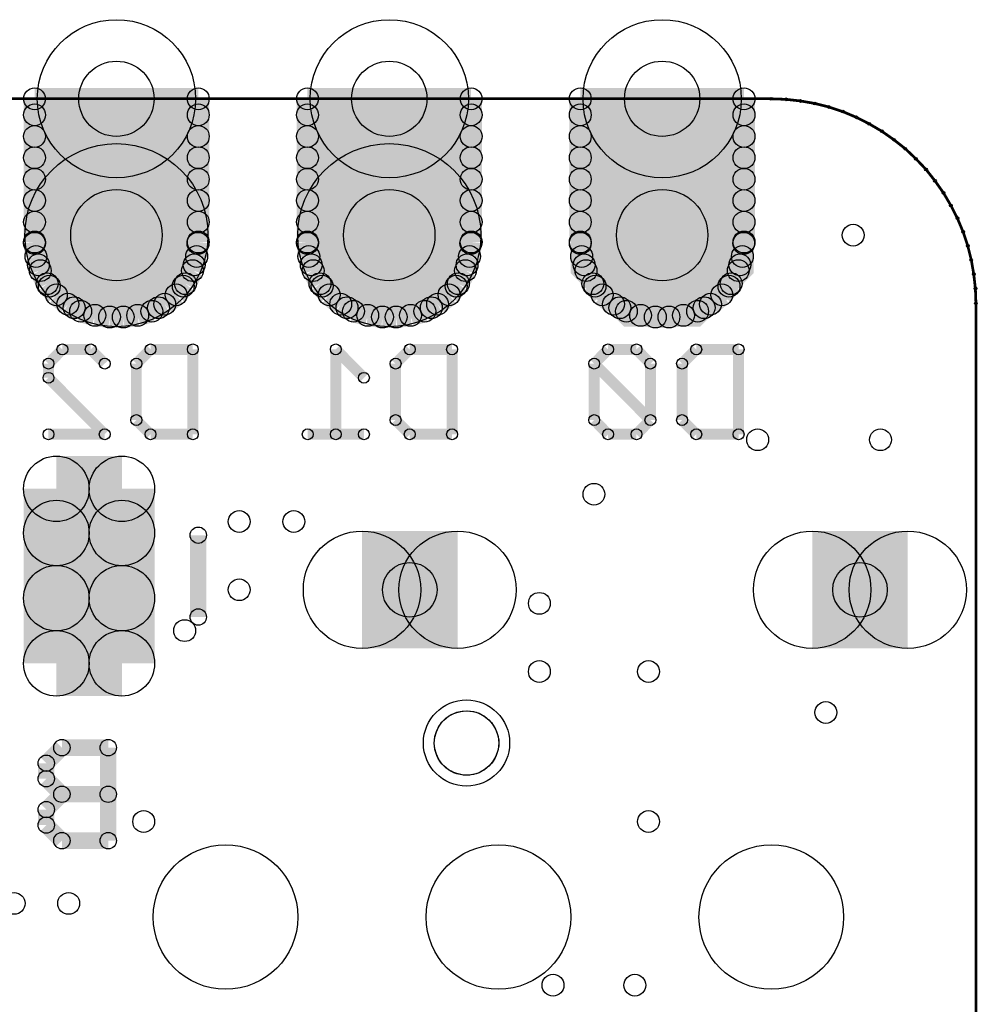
# Model space of a CAD drawing. Extents: x 0 to 23.8, y 0 to 22.7.
# Tile 14 of 14: x 14.9 to 23.8, y 13.6 to 22.7. Entities that reach past the tile are written whole.
import ezdxf

# ---------------------------------------------------------------- set-up
doc = ezdxf.new("R2010")
doc.units = 0
doc.layers.get('0').update_dxf_attribs({"linetype": 'CONTINUOUS'})
for name, color, linetype in [('XIAOESP32C3_GBO', 7, 'CONTINUOUS'), ('XIAOESP32C3_GBS', 6, 'CONTINUOUS'), ('XIAOESP32C3_TXT', 14, 'CONTINUOUS')]:
    doc.layers.add(name, color=color, linetype=linetype)

# ---------------------------------------------------------------- blocks, each defined once
blk = doc.blocks.new('ROUND_1')
blk.add_circle((0, 0), 0.0127)
blk = doc.blocks.new('ROUND_2')
blk.add_circle((0, 0), 0.0508)
blk = doc.blocks.new('ROUND_12')
blk.add_circle((0, 0), 0.0762)
blk = doc.blocks.new('ROUND_3')
blk.add_circle((0, 0), 0)
blk = doc.blocks.new('ROUND_18')
blk.add_circle((0, 0), 0.4013)
blk = doc.blocks.new('CUSTOM_21')
for points in [[(-0.852168, 0.35298), (-0.35298, 0.852168), (0.852168, 0.35298), (0.35298, 0.852168)], [(-0.852168, -0.35298), (-0.852168, 0.35298), (0.852168, -0.35298), (0.852168, 0.35298)], [(-0.35298, -0.852168), (-0.852168, -0.35298), (0.35298, -0.852168), (0.852168, -0.35298)]]:
    blk.add_solid(points)
blk = doc.blocks.new('ROUND_22')
blk.add_circle((0, 0), 0.8522)
blk = doc.blocks.new('ROUND_23')
blk.add_circle((0, 0), 0.7366)
blk = doc.blocks.new('ROUND_25')
blk.add_circle((0, 0), 0.6731)
blk = doc.blocks.new('ROUND_19')
blk.add_circle((0, 0), 0.5461)
blk = doc.blocks.new('ROUND_20')
blk.add_circle((0, 0), 0.3048)
blk = doc.blocks.new('ROUND_24')
blk.add_circle((0, 0), 0.1016)
blk = doc.blocks.new('ROUND_5')
blk.add_circle((0, 0), 0.254)
blk = doc.blocks.new('ROUND_31')
blk.add_circle((0, 0), 0.2997)
blk = doc.blocks.new('ROUND_69')
blk.add_circle((0, 0), 0.3505)
blk = doc.blocks.new('ROUND_70')
blk.add_circle((0, 0), 0.4254)

msp = doc.modelspace()

# ---------------------------------------------------------------- linework, layer by layer
at = {"layer": 'XIAOESP32C3_GBO'}
for points, const_width in [([(21.88718, 21.99386), (4.74218, 21.99386)], 0.0254), ([(22.02434, 21.98878), (21.88718, 21.99386)], 0.0254), ([(22.15896, 21.97354), (22.02434, 21.98878)], 0.0254), ([(22.29104, 21.95068), (22.15896, 21.97354)], 0.0254), ([(22.42312, 21.91766), (22.29104, 21.95068)], 0.0254), ([(22.55266, 21.87448), (22.42312, 21.91766)], 0.0254), ([(22.67966, 21.82114), (22.55266, 21.87448)], 0.0254), ([(22.79904, 21.76018), (22.67966, 21.82114)], 0.0254), ([(22.91588, 21.6916), (22.79904, 21.76018)], 0.0254), ([(23.02764, 21.61286), (22.91588, 21.6916)], 0.0254), ([(23.13432, 21.52904), (23.02764, 21.61286)], 0.0254), ([(23.23338, 21.43506), (23.13432, 21.52904)], 0.0254), ([(23.32736, 21.336), (23.23338, 21.43506)], 0.0254), ([(23.41118, 21.22932), (23.32736, 21.336)], 0.0254), ([(23.48992, 21.11756), (23.41118, 21.22932)], 0.0254), ([(23.5585, 21.00072), (23.48992, 21.11756)], 0.0254), ([(23.61946, 20.88134), (23.5585, 21.00072)], 0.0254), ([(23.6728, 20.75434), (23.61946, 20.88134)], 0.0254), ([(23.71598, 20.6248), (23.6728, 20.75434)], 0.0254), ([(23.749, 20.49272), (23.71598, 20.6248)], 0.0254), ([(23.77186, 20.36064), (23.749, 20.49272)], 0.0254), ([(23.7871, 20.22602), (23.77186, 20.36064)], 0.0254), ([(23.79218, 20.08886), (23.7871, 20.22602)], 0.0254), ([(23.79218, 6.11886), (23.79218, 20.08886)], 0.0254), ([(15.15872, 19.52752), (15.28826, 19.6596)], 0.1016), ([(15.28826, 19.6596), (15.55242, 19.6596)], 0.1016), ([(15.55242, 19.6596), (15.68196, 19.52752)], 0.1016), ([(15.9766, 19.52752), (16.10868, 19.6596)], 0.1016), ([(16.10868, 19.6596), (16.50238, 19.6596)], 0.1016), ([(16.50238, 19.6596), (16.50238, 18.86966)], 0.1016), ([(17.83334, 19.6596), (18.09496, 19.39544)], 0.1016), ([(17.83334, 19.6596), (17.83334, 18.86966)], 0.1016), ([(18.3896, 19.52752), (18.52168, 19.6596)], 0.1016), ([(18.52168, 19.6596), (18.91538, 19.6596)], 0.1016), ([(18.91538, 19.6596), (18.91538, 18.86966)], 0.1016), ([(20.36826, 19.6596), (20.23872, 19.52752)], 0.1016), ([(20.63242, 19.6596), (20.36826, 19.6596)], 0.1016), ([(20.76196, 19.52752), (20.63242, 19.6596)], 0.1016), ([(21.0566, 19.52752), (21.18868, 19.6596)], 0.1016), ([(21.18868, 19.6596), (21.58238, 19.6596)], 0.1016), ([(21.58238, 19.6596), (21.58238, 18.86966)], 0.1016), ([(15.15872, 19.39544), (15.15872, 19.52752)], 0.1016), ([(15.9766, 19.00174), (15.9766, 19.52752)], 0.1016), ([(18.3896, 19.00174), (18.3896, 19.52752)], 0.1016), ([(20.76196, 19.00174), (20.23872, 19.52752)], 0.1016), ([(20.23872, 19.52752), (20.23872, 19.00174)], 0.1016), ([(20.76196, 19.00174), (20.76196, 19.52752)], 0.1016), ([(21.0566, 19.00174), (21.0566, 19.52752)], 0.1016), ([(15.68196, 18.86966), (15.15872, 19.39544)], 0.1016), ([(16.10868, 18.86966), (15.9766, 19.00174)], 0.1016), ([(18.52168, 18.86966), (18.3896, 19.00174)], 0.1016), ([(20.23872, 19.00174), (20.36826, 18.86966)], 0.1016), ([(20.63242, 18.86966), (20.76196, 19.00174)], 0.1016), ([(21.18868, 18.86966), (21.0566, 19.00174)], 0.1016), ([(15.68196, 18.86966), (15.15872, 18.86966)], 0.1016), ([(16.50238, 18.86966), (16.10868, 18.86966)], 0.1016), ([(18.09496, 18.86966), (17.57172, 18.86966)], 0.1016), ([(18.91538, 18.86966), (18.52168, 18.86966)], 0.1016), ([(20.36826, 18.86966), (20.63242, 18.86966)], 0.1016), ([(21.58238, 18.86966), (21.18868, 18.86966)], 0.1016), ([(16.55318, 17.16786), (16.55318, 17.92986)], 0.1524), ([(15.28318, 15.9512), (15.1384, 15.80642)], 0.1524), ([(15.71498, 15.9512), (15.28318, 15.9512)], 0.1524), ([(15.71498, 15.08506), (15.71498, 15.9512)], 0.1524), ([(15.1384, 15.80642), (15.1384, 15.66164)], 0.1524), ([(15.1384, 15.66164), (15.28318, 15.51686)], 0.1524), ([(15.28318, 15.51686), (15.1384, 15.37462)], 0.1524), ([(15.28318, 15.51686), (15.71498, 15.51686)], 0.1524), ([(15.1384, 15.37462), (15.1384, 15.22984)], 0.1524), ([(15.1384, 15.22984), (15.28318, 15.08506)], 0.1524), ([(15.28318, 15.08506), (15.71498, 15.08506)], 0.1524)]:
    msp.add_lwpolyline(points, dxfattribs=dict(at, const_width=const_width))
for points in [[(18.86204, 16.22806), (18.90776, 16.25854)], [(18.90776, 16.25854), (18.95856, 16.27886)], [(18.95856, 16.27886), (19.00936, 16.29156)], [(19.00936, 16.29156), (19.0627, 16.2941)], [(19.0627, 16.2941), (19.11604, 16.28648)], [(19.11604, 16.28648), (19.16684, 16.27124)], [(19.16684, 16.27124), (19.2151, 16.2433)], [(19.2151, 16.2433), (19.25828, 16.21028)], [(18.7706, 16.09852), (18.79346, 16.14932)], [(18.79346, 16.14932), (18.82394, 16.1925)], [(18.82394, 16.1925), (18.86204, 16.22806)], [(19.25828, 16.21028), (19.2913, 16.16964)], [(19.2913, 16.16964), (19.31924, 16.12392)], [(18.75028, 15.99438), (18.75536, 16.04772)], [(18.75536, 16.04772), (18.7706, 16.09852)], [(19.31924, 16.12392), (19.33956, 16.07312)], [(19.33956, 16.07312), (19.34972, 16.02232)], [(18.75536, 15.94104), (18.75028, 15.99438)], [(19.34972, 15.96644), (19.33956, 15.91564)], [(19.34972, 16.02232), (19.34972, 15.96644)], [(18.7706, 15.89024), (18.75536, 15.94104)], [(18.79346, 15.83944), (18.7706, 15.89024)], [(19.31924, 15.86484), (19.2913, 15.81912)], [(19.33956, 15.91564), (19.31924, 15.86484)], [(18.82394, 15.79626), (18.79346, 15.83944)], [(18.86204, 15.7607), (18.82394, 15.79626)], [(19.25828, 15.77848), (19.2151, 15.74546)], [(19.2913, 15.81912), (19.25828, 15.77848)], [(18.90776, 15.73022), (18.86204, 15.7607)], [(18.95856, 15.7099), (18.90776, 15.73022)], [(19.00936, 15.6972), (18.95856, 15.7099)], [(19.0627, 15.69466), (19.00936, 15.6972)], [(19.11604, 15.70228), (19.0627, 15.69466)], [(19.16684, 15.71752), (19.11604, 15.70228)], [(19.2151, 15.74546), (19.16684, 15.71752)]]:
    msp.add_lwpolyline(points, dxfattribs=at)
at = {"layer": 'XIAOESP32C3_GBS'}
for points, const_width in [([(21.88718, 21.99386), (4.74218, 21.99386)], 0.0254), ([(15.02918, 20.66036), (15.02918, 21.99386)], 0.2032), ([(15.02918, 21.99386), (16.55318, 21.99386)], 0.2032), ([(16.55318, 21.99386), (16.55318, 20.66036)], 0.2032), ([(19.09318, 21.99386), (17.56918, 21.99386)], 0.2032), ([(17.56918, 21.99386), (17.56918, 20.66036)], 0.2032), ([(19.09318, 20.66036), (19.09318, 21.99386)], 0.2032), ([(21.63318, 21.99386), (20.10918, 21.99386)], 0.2032), ([(20.10918, 21.99386), (20.10918, 20.66036)], 0.2032), ([(21.63318, 20.66036), (21.63318, 21.99386)], 0.2032), ([(22.02434, 21.98878), (21.88718, 21.99386)], 0.0254), ([(15.02918, 21.844), (16.55318, 21.844)], 0.2032), ([(17.56918, 21.844), (19.09318, 21.844)], 0.2032), ([(20.10918, 21.844), (21.63318, 21.844)], 0.2032), ([(22.15896, 21.97354), (22.02434, 21.98878)], 0.0254), ([(22.29104, 21.95068), (22.15896, 21.97354)], 0.0254), ([(22.42312, 21.91766), (22.29104, 21.95068)], 0.0254), ([(22.55266, 21.87448), (22.42312, 21.91766)], 0.0254), ([(22.67966, 21.82114), (22.55266, 21.87448)], 0.0254), ([(22.79904, 21.76018), (22.67966, 21.82114)], 0.0254), ([(16.55318, 21.64334), (15.02918, 21.64334)], 0.2032), ([(19.09318, 21.64334), (17.56918, 21.64334)], 0.2032), ([(21.63318, 21.64334), (20.10918, 21.64334)], 0.2032), ([(22.91588, 21.6916), (22.79904, 21.76018)], 0.0254), ([(23.02764, 21.61286), (22.91588, 21.6916)], 0.0254), ([(23.13432, 21.52904), (23.02764, 21.61286)], 0.0254), ([(15.02918, 21.44522), (16.55318, 21.44522)], 0.2032), ([(17.56918, 21.44522), (19.09318, 21.44522)], 0.2032), ([(20.10918, 21.44522), (21.63318, 21.44522)], 0.2032), ([(23.23338, 21.43506), (23.13432, 21.52904)], 0.0254), ([(23.32736, 21.336), (23.23338, 21.43506)], 0.0254), ([(16.55318, 21.24456), (15.02918, 21.24456)], 0.2032), ([(19.09318, 21.24456), (17.56918, 21.24456)], 0.2032), ([(21.63318, 21.24456), (20.10918, 21.24456)], 0.2032), ([(23.41118, 21.22932), (23.32736, 21.336)], 0.0254), ([(23.48992, 21.11756), (23.41118, 21.22932)], 0.0254), ([(15.02918, 21.04644), (16.55318, 21.04644)], 0.2032), ([(17.56918, 21.04644), (19.09318, 21.04644)], 0.2032), ([(20.10918, 21.04644), (21.63318, 21.04644)], 0.2032), ([(23.5585, 21.00072), (23.48992, 21.11756)], 0.0254), ([(23.61946, 20.88134), (23.5585, 21.00072)], 0.0254), ([(16.55318, 20.84578), (15.02918, 20.84578)], 0.2032), ([(19.09318, 20.84578), (17.56918, 20.84578)], 0.2032), ([(21.63318, 20.84578), (20.10918, 20.84578)], 0.2032), ([(23.6728, 20.75434), (23.61946, 20.88134)], 0.0254), ([(15.04188, 20.52574), (15.02918, 20.66036)], 0.2032), ([(15.02918, 20.64766), (16.55064, 20.64766)], 0.2032), ([(16.55318, 20.66036), (16.53794, 20.52574)], 0.2032), ([(17.56918, 20.66036), (17.58188, 20.52574)], 0.2032), ([(17.56918, 20.64766), (19.09064, 20.64766)], 0.2032), ([(19.07794, 20.52574), (19.09318, 20.66036)], 0.2032), ([(20.10918, 20.66036), (20.12188, 20.52574)], 0.2032), ([(20.10918, 20.64766), (21.63064, 20.64766)], 0.2032), ([(21.61794, 20.52574), (21.63318, 20.66036)], 0.2032), ([(23.71598, 20.6248), (23.6728, 20.75434)], 0.0254), ([(23.749, 20.49272), (23.71598, 20.6248)], 0.0254), ([(15.08252, 20.39366), (15.04188, 20.52574)], 0.2032), ([(16.51508, 20.447), (15.06474, 20.447)], 0.2032), ([(16.53794, 20.52574), (16.49984, 20.39366)], 0.2032), ([(17.58188, 20.52574), (17.62252, 20.39366)], 0.2032), ([(19.05508, 20.447), (17.60474, 20.447)], 0.2032), ([(19.03984, 20.39366), (19.07794, 20.52574)], 0.2032), ([(20.12188, 20.52574), (20.16252, 20.39366)], 0.2032), ([(21.59508, 20.447), (20.14474, 20.447)], 0.2032), ([(21.57984, 20.39366), (21.61794, 20.52574)], 0.2032), ([(15.14602, 20.27174), (15.08252, 20.39366)], 0.2032), ([(16.49984, 20.39366), (16.4338, 20.27174)], 0.2032), ([(17.62252, 20.39366), (17.68602, 20.27174)], 0.2032), ([(18.9738, 20.27174), (19.03984, 20.39366)], 0.2032), ([(20.16252, 20.39366), (20.22602, 20.27174)], 0.2032), ([(21.5138, 20.27174), (21.57984, 20.39366)], 0.2032), ([(23.77186, 20.36064), (23.749, 20.49272)], 0.0254), ([(15.23238, 20.1676), (15.14602, 20.27174)], 0.2032), ([(16.4338, 20.27174), (16.34744, 20.1676)], 0.2032), ([(17.68602, 20.27174), (17.77238, 20.1676)], 0.2032), ([(18.88744, 20.1676), (18.9738, 20.27174)], 0.2032), ([(20.22602, 20.27174), (20.31238, 20.1676)], 0.2032), ([(21.42744, 20.1676), (21.5138, 20.27174)], 0.2032), ([(23.7871, 20.22602), (23.77186, 20.36064)], 0.0254), ([(15.16634, 20.24888), (16.41348, 20.24888)], 0.2032), ([(15.33906, 20.08124), (15.23238, 20.1676)], 0.2032), ([(16.34744, 20.1676), (16.24076, 20.08124)], 0.2032), ([(17.70634, 20.24888), (18.95348, 20.24888)], 0.2032), ([(17.77238, 20.1676), (17.87906, 20.08124)], 0.2032), ([(18.78076, 20.08124), (18.88744, 20.1676)], 0.2032), ([(20.24634, 20.24888), (21.49348, 20.24888)], 0.2032), ([(20.31238, 20.1676), (20.41906, 20.08124)], 0.2032), ([(21.32076, 20.08124), (21.42744, 20.1676)], 0.2032), ([(15.45844, 20.0152), (15.33906, 20.08124)], 0.2032), ([(16.24076, 20.08124), (16.12138, 20.0152)], 0.2032), ([(17.87906, 20.08124), (17.99844, 20.0152)], 0.2032), ([(18.66138, 20.0152), (18.78076, 20.08124)], 0.2032), ([(20.41906, 20.08124), (20.53844, 20.0152)], 0.2032), ([(21.20138, 20.0152), (21.32076, 20.08124)], 0.2032), ([(23.79218, 20.08886), (23.7871, 20.22602)], 0.0254), ([(16.18234, 20.04822), (15.39748, 20.04822)], 0.2032), ([(15.59052, 19.9771), (15.45844, 20.0152)], 0.2032), ([(16.12138, 20.0152), (15.9893, 19.9771)], 0.2032), ([(18.72234, 20.04822), (17.93748, 20.04822)], 0.2032), ([(17.99844, 20.0152), (18.13052, 19.9771)], 0.2032), ([(18.5293, 19.9771), (18.66138, 20.0152)], 0.2032), ([(21.26234, 20.04822), (20.47748, 20.04822)], 0.2032), ([(20.53844, 20.0152), (20.67052, 19.9771)], 0.2032), ([(21.0693, 19.9771), (21.20138, 20.0152)], 0.2032), ([(23.79218, 6.11886), (23.79218, 20.08886)], 0.0254), ([(15.72768, 19.96186), (15.59052, 19.9771)], 0.2032), ([(15.85468, 19.96186), (15.72768, 19.96186)], 0.2032), ([(15.9893, 19.9771), (15.85468, 19.96186)], 0.2032), ([(18.13052, 19.9771), (18.26768, 19.96186)], 0.2032), ([(18.26768, 19.96186), (18.39468, 19.96186)], 0.2032), ([(18.39468, 19.96186), (18.5293, 19.9771)], 0.2032), ([(20.67052, 19.9771), (20.80768, 19.96186)], 0.2032), ([(20.80768, 19.96186), (20.93468, 19.96186)], 0.2032), ([(20.93468, 19.96186), (21.0693, 19.9771)], 0.2032), ([(15.23238, 16.73606), (15.23238, 18.36166)], 0.6096), ([(15.23238, 18.36166), (15.84198, 18.36166)], 0.6096), ([(15.84198, 16.73606), (15.84198, 18.36166)], 0.6096), ([(15.23238, 17.95018), (15.84198, 17.95018)], 0.6096), ([(18.96618, 17.42186), (18.07718, 17.42186)], 1.0922), ([(23.15718, 17.42186), (22.26818, 17.42186)], 1.0922), ([(15.84198, 17.34312), (15.23238, 17.34312)], 0.6096), ([(15.84198, 16.73606), (15.23238, 16.73606)], 0.6096)]:
    msp.add_lwpolyline(points, dxfattribs=dict(at, const_width=const_width))
for points in [[(18.86204, 16.22806), (18.90776, 16.25854)], [(18.90776, 16.25854), (18.95856, 16.27886)], [(18.95856, 16.27886), (19.00936, 16.29156)], [(19.00936, 16.29156), (19.0627, 16.2941)], [(19.0627, 16.2941), (19.11604, 16.28648)], [(19.11604, 16.28648), (19.16684, 16.27124)], [(19.16684, 16.27124), (19.2151, 16.2433)], [(19.2151, 16.2433), (19.25828, 16.21028)], [(18.7706, 16.09852), (18.79346, 16.14932)], [(18.79346, 16.14932), (18.82394, 16.1925)], [(18.82394, 16.1925), (18.86204, 16.22806)], [(19.25828, 16.21028), (19.2913, 16.16964)], [(19.2913, 16.16964), (19.31924, 16.12392)], [(18.75028, 15.99438), (18.75536, 16.04772)], [(18.75536, 16.04772), (18.7706, 16.09852)], [(19.31924, 16.12392), (19.33956, 16.07312)], [(19.33956, 16.07312), (19.34972, 16.02232)], [(18.75536, 15.94104), (18.75028, 15.99438)], [(19.34972, 15.96644), (19.33956, 15.91564)], [(19.34972, 16.02232), (19.34972, 15.96644)], [(18.7706, 15.89024), (18.75536, 15.94104)], [(18.79346, 15.83944), (18.7706, 15.89024)], [(19.31924, 15.86484), (19.2913, 15.81912)], [(19.33956, 15.91564), (19.31924, 15.86484)], [(18.82394, 15.79626), (18.79346, 15.83944)], [(18.86204, 15.7607), (18.82394, 15.79626)], [(19.25828, 15.77848), (19.2151, 15.74546)], [(19.2913, 15.81912), (19.25828, 15.77848)], [(18.90776, 15.73022), (18.86204, 15.7607)], [(18.95856, 15.7099), (18.90776, 15.73022)], [(19.00936, 15.6972), (18.95856, 15.7099)], [(19.0627, 15.69466), (19.00936, 15.6972)], [(19.11604, 15.70228), (19.0627, 15.69466)], [(19.16684, 15.71752), (19.11604, 15.70228)], [(19.2151, 15.74546), (19.16684, 15.71752)]]:
    msp.add_lwpolyline(points, dxfattribs=at)

# ---------------------------------------------------------------- block references
at = {"layer": 'XIAOESP32C3_GBO'}
for name, p in [('ROUND_1', (21.88718, 21.99386)), ('ROUND_1', (22.02434, 21.98878)), ('ROUND_1', (22.15896, 21.97354)), ('ROUND_1', (22.29104, 21.95068)), ('ROUND_1', (22.42312, 21.91766)), ('ROUND_1', (22.55266, 21.87448)), ('ROUND_1', (22.67966, 21.82114)), ('ROUND_1', (22.79904, 21.76018)), ('ROUND_1', (22.91588, 21.6916)), ('ROUND_1', (23.02764, 21.61286)), ('ROUND_1', (23.13432, 21.52904)), ('ROUND_1', (23.23338, 21.43506)), ('ROUND_1', (23.32736, 21.336)), ('ROUND_1', (23.41118, 21.22932)), ('ROUND_1', (23.48992, 21.11756)), ('ROUND_1', (23.5585, 21.00072)), ('ROUND_1', (23.61946, 20.88134)), ('ROUND_1', (23.6728, 20.75434)), ('ROUND_1', (23.71598, 20.6248)), ('ROUND_1', (23.749, 20.49272)), ('ROUND_1', (23.77186, 20.36064)), ('ROUND_1', (23.7871, 20.22602)), ('ROUND_1', (23.79218, 20.08886)), ('ROUND_2', (15.28826, 19.6596)), ('ROUND_2', (15.55242, 19.6596)), ('ROUND_2', (16.10868, 19.6596)), ('ROUND_2', (16.50238, 19.6596)), ('ROUND_2', (17.83334, 19.6596)), ('ROUND_2', (17.83334, 19.6596)), ('ROUND_2', (18.52168, 19.6596)), ('ROUND_2', (18.91538, 19.6596)), ('ROUND_2', (20.36826, 19.6596)), ('ROUND_2', (20.63242, 19.6596)), ('ROUND_2', (21.18868, 19.6596)), ('ROUND_2', (21.58238, 19.6596)), ('ROUND_2', (15.15872, 19.52752)), ('ROUND_2', (15.15872, 19.52752)), ('ROUND_2', (15.68196, 19.52752)), ('ROUND_2', (15.9766, 19.52752)), ('ROUND_2', (15.9766, 19.52752)), ('ROUND_2', (18.3896, 19.52752)), ('ROUND_2', (18.3896, 19.52752)), ('ROUND_2', (20.23872, 19.52752)), ('ROUND_2', (20.23872, 19.52752)), ('ROUND_2', (20.76196, 19.52752)), ('ROUND_2', (21.0566, 19.52752)), ('ROUND_2', (21.0566, 19.52752)), ('ROUND_2', (15.15872, 19.39544)), ('ROUND_2', (18.09496, 19.39544)), ('ROUND_2', (15.9766, 19.00174)), ('ROUND_2', (18.3896, 19.00174)), ('ROUND_2', (20.23872, 19.00174)), ('ROUND_2', (20.23872, 19.00174)), ('ROUND_2', (20.76196, 19.00174)), ('ROUND_2', (20.76196, 19.00174)), ('ROUND_2', (21.0566, 19.00174)), ('ROUND_2', (15.15872, 18.86966)), ('ROUND_2', (15.68196, 18.86966)), ('ROUND_2', (15.68196, 18.86966)), ('ROUND_2', (16.10868, 18.86966)), ('ROUND_2', (16.50238, 18.86966)), ('ROUND_2', (17.57172, 18.86966)), ('ROUND_2', (17.83334, 18.86966)), ('ROUND_2', (18.09496, 18.86966)), ('ROUND_2', (18.52168, 18.86966)), ('ROUND_2', (18.91538, 18.86966)), ('ROUND_2', (20.36826, 18.86966)), ('ROUND_2', (20.63242, 18.86966)), ('ROUND_2', (21.18868, 18.86966)), ('ROUND_2', (21.58238, 18.86966)), ('ROUND_12', (16.55318, 17.92986)), ('ROUND_12', (16.55318, 17.16786)), ('ROUND_3', (19.0627, 16.2941)), ('ROUND_3', (19.00936, 16.29156)), ('ROUND_3', (19.11604, 16.28648)), ('ROUND_3', (18.95856, 16.27886)), ('ROUND_3', (19.16684, 16.27124)), ('ROUND_3', (18.90776, 16.25854)), ('ROUND_3', (19.2151, 16.2433)), ('ROUND_3', (18.86204, 16.22806)), ('ROUND_3', (19.25828, 16.21028)), ('ROUND_3', (18.82394, 16.1925)), ('ROUND_3', (19.2913, 16.16964)), ('ROUND_3', (18.79346, 16.14932)), ('ROUND_3', (19.31924, 16.12392)), ('ROUND_3', (18.7706, 16.09852)), ('ROUND_3', (19.33956, 16.07312)), ('ROUND_3', (18.75536, 16.04772)), ('ROUND_3', (19.34972, 16.02232)), ('ROUND_3', (18.75028, 15.99438)), ('ROUND_3', (18.75028, 15.99438)), ('ROUND_3', (19.34972, 15.96644)), ('ROUND_12', (15.28318, 15.9512)), ('ROUND_12', (15.71498, 15.9512)), ('ROUND_3', (18.75536, 15.94104)), ('ROUND_3', (19.33956, 15.91564)), ('ROUND_3', (18.7706, 15.89024)), ('ROUND_3', (19.31924, 15.86484)), ('ROUND_12', (15.1384, 15.80642)), ('ROUND_3', (18.79346, 15.83944)), ('ROUND_3', (19.2913, 15.81912)), ('ROUND_3', (18.82394, 15.79626)), ('ROUND_3', (19.25828, 15.77848)), ('ROUND_3', (18.86204, 15.7607)), ('ROUND_3', (19.2151, 15.74546)), ('ROUND_3', (18.90776, 15.73022)), ('ROUND_3', (19.16684, 15.71752)), ('ROUND_3', (18.95856, 15.7099)), ('ROUND_3', (19.11604, 15.70228)), ('ROUND_3', (19.00936, 15.6972)), ('ROUND_3', (19.0627, 15.69466)), ('ROUND_12', (15.1384, 15.66164)), ('ROUND_12', (15.28318, 15.51686)), ('ROUND_12', (15.28318, 15.51686)), ('ROUND_12', (15.71498, 15.51686)), ('ROUND_12', (15.1384, 15.37462)), ('ROUND_12', (15.1384, 15.37462)), ('ROUND_12', (15.1384, 15.22984)), ('ROUND_12', (15.28318, 15.08506)), ('ROUND_12', (15.71498, 15.08506))]:
    msp.add_blockref(name, p, dxfattribs=at)
at = {"layer": 'XIAOESP32C3_GBS'}
for name, p in [('ROUND_23', (15.79118, 21.99386)), ('ROUND_23', (18.33118, 21.99386)), ('ROUND_23', (20.87118, 21.99386)), ('ROUND_24', (15.02918, 21.99386)), ('ROUND_24', (16.55318, 21.99386)), ('ROUND_24', (17.56918, 21.99386)), ('ROUND_24', (19.09318, 21.99386)), ('ROUND_24', (20.10918, 21.99386)), ('ROUND_24', (21.63318, 21.99386)), ('ROUND_24', (21.63318, 21.99386)), ('ROUND_1', (21.88718, 21.99386)), ('ROUND_24', (15.02918, 21.844)), ('ROUND_24', (16.55318, 21.844)), ('ROUND_24', (17.56918, 21.844)), ('ROUND_24', (19.09318, 21.844)), ('ROUND_24', (20.10918, 21.844)), ('ROUND_24', (21.63318, 21.844)), ('ROUND_1', (22.02434, 21.98878)), ('ROUND_1', (22.15896, 21.97354)), ('ROUND_1', (22.29104, 21.95068)), ('ROUND_1', (22.42312, 21.91766)), ('ROUND_1', (22.55266, 21.87448)), ('ROUND_1', (22.67966, 21.82114)), ('ROUND_24', (15.02918, 21.64334)), ('ROUND_24', (16.55318, 21.64334)), ('ROUND_24', (17.56918, 21.64334)), ('ROUND_24', (19.09318, 21.64334)), ('ROUND_24', (20.10918, 21.64334)), ('ROUND_24', (21.63318, 21.64334)), ('ROUND_1', (22.79904, 21.76018)), ('ROUND_1', (22.91588, 21.6916)), ('ROUND_22', (15.79118, 20.72386)), ('ROUND_22', (18.33118, 20.72386)), ('CUSTOM_21', (20.87118, 20.72386)), ('ROUND_1', (23.02764, 21.61286)), ('ROUND_24', (15.02918, 21.44522)), ('ROUND_24', (16.55318, 21.44522)), ('ROUND_24', (17.56918, 21.44522)), ('ROUND_24', (19.09318, 21.44522)), ('ROUND_24', (20.10918, 21.44522)), ('ROUND_24', (21.63318, 21.44522)), ('ROUND_1', (23.13432, 21.52904)), ('ROUND_1', (23.23338, 21.43506)), ('ROUND_24', (15.02918, 21.24456)), ('ROUND_24', (16.55318, 21.24456)), ('ROUND_24', (17.56918, 21.24456)), ('ROUND_24', (19.09318, 21.24456)), ('ROUND_24', (20.10918, 21.24456)), ('ROUND_24', (21.63318, 21.24456)), ('ROUND_1', (23.32736, 21.336)), ('ROUND_1', (23.41118, 21.22932)), ('ROUND_24', (15.02918, 21.04644)), ('ROUND_24', (16.55318, 21.04644)), ('ROUND_24', (17.56918, 21.04644)), ('ROUND_24', (19.09318, 21.04644)), ('ROUND_24', (20.10918, 21.04644)), ('ROUND_24', (21.63318, 21.04644)), ('ROUND_1', (23.48992, 21.11756)), ('ROUND_1', (23.5585, 21.00072)), ('ROUND_24', (15.02918, 20.84578)), ('ROUND_24', (16.55318, 20.84578)), ('ROUND_24', (17.56918, 20.84578)), ('ROUND_24', (19.09318, 20.84578)), ('ROUND_24', (20.10918, 20.84578)), ('ROUND_24', (21.63318, 20.84578)), ('ROUND_1', (23.61946, 20.88134)), ('ROUND_24', (15.02918, 20.66036)), ('ROUND_24', (15.02918, 20.64766)), ('ROUND_24', (16.55064, 20.64766)), ('ROUND_24', (16.55318, 20.66036)), ('ROUND_24', (17.56918, 20.66036)), ('ROUND_24', (17.56918, 20.64766)), ('ROUND_24', (19.09064, 20.64766)), ('ROUND_24', (19.09318, 20.66036)), ('ROUND_24', (20.10918, 20.66036)), ('ROUND_24', (20.10918, 20.64766)), ('ROUND_24', (21.63064, 20.64766)), ('ROUND_24', (21.63318, 20.66036)), ('ROUND_1', (23.6728, 20.75434)), ('ROUND_1', (23.71598, 20.6248)), ('ROUND_24', (15.04188, 20.52574)), ('ROUND_24', (15.06474, 20.447)), ('ROUND_24', (16.51508, 20.447)), ('ROUND_24', (16.53794, 20.52574)), ('ROUND_24', (16.53794, 20.52574)), ('ROUND_24', (17.58188, 20.52574)), ('ROUND_24', (17.60474, 20.447)), ('ROUND_24', (19.05508, 20.447)), ('ROUND_24', (19.07794, 20.52574)), ('ROUND_24', (20.12188, 20.52574)), ('ROUND_24', (20.14474, 20.447)), ('ROUND_24', (21.59508, 20.447)), ('ROUND_24', (21.61794, 20.52574)), ('ROUND_24', (15.08252, 20.39366)), ('ROUND_24', (16.49984, 20.39366)), ('ROUND_24', (17.62252, 20.39366)), ('ROUND_24', (19.03984, 20.39366)), ('ROUND_24', (20.16252, 20.39366)), ('ROUND_24', (21.57984, 20.39366)), ('ROUND_1', (23.749, 20.49272)), ('ROUND_24', (15.14602, 20.27174)), ('ROUND_24', (16.4338, 20.27174)), ('ROUND_24', (17.68602, 20.27174)), ('ROUND_24', (18.9738, 20.27174)), ('ROUND_24', (20.22602, 20.27174)), ('ROUND_24', (21.5138, 20.27174)), ('ROUND_1', (23.77186, 20.36064)), ('ROUND_24', (15.16634, 20.24888)), ('ROUND_24', (15.23238, 20.1676)), ('ROUND_24', (16.34744, 20.1676)), ('ROUND_24', (16.41348, 20.24888)), ('ROUND_24', (17.70634, 20.24888)), ('ROUND_24', (17.77238, 20.1676)), ('ROUND_24', (18.88744, 20.1676)), ('ROUND_24', (18.95348, 20.24888)), ('ROUND_24', (20.24634, 20.24888)), ('ROUND_24', (20.31238, 20.1676)), ('ROUND_24', (21.42744, 20.1676)), ('ROUND_24', (21.49348, 20.24888)), ('ROUND_24', (15.33906, 20.08124)), ('ROUND_24', (16.24076, 20.08124)), ('ROUND_24', (17.87906, 20.08124)), ('ROUND_24', (18.78076, 20.08124)), ('ROUND_24', (20.41906, 20.08124)), ('ROUND_24', (21.32076, 20.08124)), ('ROUND_1', (23.7871, 20.22602)), ('ROUND_24', (15.39748, 20.04822)), ('ROUND_24', (15.45844, 20.0152)), ('ROUND_24', (16.12138, 20.0152)), ('ROUND_24', (16.18234, 20.04822)), ('ROUND_24', (17.93748, 20.04822)), ('ROUND_24', (17.99844, 20.0152)), ('ROUND_24', (18.66138, 20.0152)), ('ROUND_24', (18.72234, 20.04822)), ('ROUND_24', (20.47748, 20.04822)), ('ROUND_24', (20.53844, 20.0152)), ('ROUND_24', (21.20138, 20.0152)), ('ROUND_24', (21.26234, 20.04822)), ('ROUND_1', (23.79218, 20.08886)), ('ROUND_24', (15.59052, 19.9771)), ('ROUND_24', (15.72768, 19.96186)), ('ROUND_24', (15.85468, 19.96186)), ('ROUND_24', (15.9893, 19.9771)), ('ROUND_24', (18.13052, 19.9771)), ('ROUND_24', (18.26768, 19.96186)), ('ROUND_24', (18.39468, 19.96186)), ('ROUND_24', (18.39468, 19.96186)), ('ROUND_24', (18.5293, 19.9771)), ('ROUND_24', (20.67052, 19.9771)), ('ROUND_24', (20.80768, 19.96186)), ('ROUND_24', (20.93468, 19.96186)), ('ROUND_24', (21.0693, 19.9771)), ('ROUND_20', (15.23238, 18.36166)), ('ROUND_20', (15.84198, 18.36166)), ('ROUND_20', (15.84198, 18.36166)), ('ROUND_20', (15.23238, 17.95018)), ('ROUND_20', (15.84198, 17.95018)), ('ROUND_19', (18.07718, 17.42186)), ('ROUND_19', (18.96618, 17.42186)), ('ROUND_19', (22.26818, 17.42186)), ('ROUND_19', (23.15718, 17.42186)), ('ROUND_20', (15.23238, 17.34312)), ('ROUND_20', (15.84198, 17.34312)), ('ROUND_20', (15.23238, 16.73606)), ('ROUND_20', (15.84198, 16.73606)), ('ROUND_20', (15.84198, 16.73606)), ('ROUND_18', (19.05, 15.99438)), ('ROUND_3', (19.0627, 16.2941)), ('ROUND_3', (19.00936, 16.29156)), ('ROUND_3', (19.11604, 16.28648)), ('ROUND_3', (18.95856, 16.27886)), ('ROUND_3', (19.16684, 16.27124)), ('ROUND_3', (18.90776, 16.25854)), ('ROUND_3', (19.2151, 16.2433)), ('ROUND_3', (18.86204, 16.22806)), ('ROUND_3', (19.25828, 16.21028)), ('ROUND_3', (18.82394, 16.1925)), ('ROUND_3', (19.2913, 16.16964)), ('ROUND_3', (18.79346, 16.14932)), ('ROUND_3', (19.31924, 16.12392)), ('ROUND_3', (18.7706, 16.09852)), ('ROUND_3', (19.33956, 16.07312)), ('ROUND_3', (18.75536, 16.04772)), ('ROUND_3', (19.34972, 16.02232)), ('ROUND_3', (18.75028, 15.99438)), ('ROUND_3', (18.75028, 15.99438)), ('ROUND_3', (19.34972, 15.96644)), ('ROUND_3', (18.75536, 15.94104)), ('ROUND_3', (19.33956, 15.91564)), ('ROUND_3', (18.7706, 15.89024)), ('ROUND_3', (19.31924, 15.86484)), ('ROUND_3', (18.79346, 15.83944)), ('ROUND_3', (19.2913, 15.81912)), ('ROUND_3', (18.82394, 15.79626)), ('ROUND_3', (19.25828, 15.77848)), ('ROUND_3', (18.86204, 15.7607)), ('ROUND_3', (19.2151, 15.74546)), ('ROUND_3', (18.90776, 15.73022)), ('ROUND_3', (19.16684, 15.71752)), ('ROUND_3', (18.95856, 15.7099)), ('ROUND_3', (19.11604, 15.70228)), ('ROUND_3', (19.00936, 15.6972)), ('ROUND_3', (19.0627, 15.69466)), ('ROUND_25', (16.80718, 14.37386)), ('ROUND_25', (19.34718, 14.37386)), ('ROUND_25', (21.88718, 14.37386))]:
    msp.add_blockref(name, p, dxfattribs=at)
at = {"layer": 'XIAOESP32C3_TXT'}
for name, p in [('ROUND_69', (15.79118, 21.99386)), ('ROUND_69', (18.33118, 21.99386)), ('ROUND_69', (20.87118, 21.99386)), ('ROUND_70', (15.79118, 20.72386)), ('ROUND_70', (18.33118, 20.72386)), ('ROUND_70', (20.87118, 20.72386)), ('ROUND_24', (22.64918, 20.72386)), ('ROUND_24', (21.76018, 18.81886)), ('ROUND_24', (22.90318, 18.81886)), ('ROUND_24', (20.23618, 18.31086)), ('ROUND_24', (16.93418, 18.05686)), ('ROUND_24', (17.44218, 18.05686)), ('ROUND_5', (18.52168, 17.42186)), ('ROUND_5', (22.71268, 17.42186)), ('ROUND_24', (16.93418, 17.42186)), ('ROUND_24', (19.72818, 17.29486)), ('ROUND_24', (16.42618, 17.04086)), ('ROUND_24', (19.72818, 16.65986)), ('ROUND_24', (20.74418, 16.65986)), ('ROUND_24', (22.39518, 16.27886)), ('ROUND_31', (19.05, 15.99438)), ('ROUND_24', (16.04518, 15.26286)), ('ROUND_24', (20.74418, 15.26286)), ('ROUND_24', (14.83868, 14.50086)), ('ROUND_24', (15.34668, 14.50086)), ('ROUND_24', (19.85518, 13.73886)), ('ROUND_24', (20.61718, 13.73886))]:
    msp.add_blockref(name, p, dxfattribs=at)

doc.saveas('drawing.dxf')
